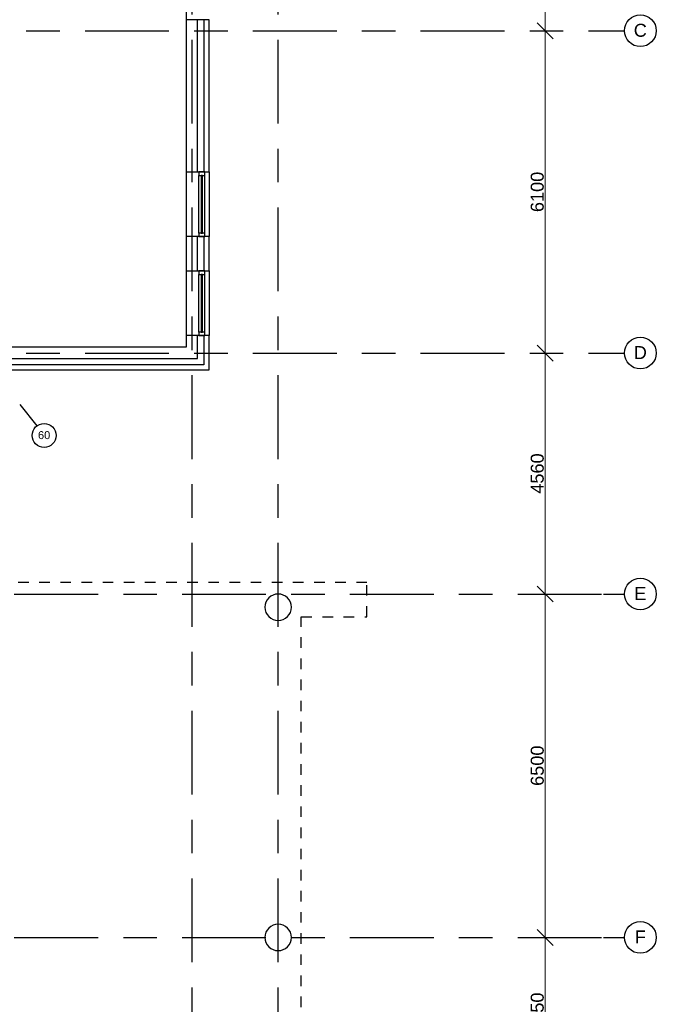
# Model space of a CAD drawing. Header units: millimetres. Extents: x -5940 to 121280, y -35718 to 26615.
# Tile 49 of 52: x 109235 to 121280, y -12326 to 6310. Entities that reach past the tile are written whole.
import ezdxf

# ---------------------------------------------------------------- set-up
doc = ezdxf.new("R2010")
doc.units = ezdxf.units.MM
doc.header["$LTSCALE"] = 100
for name, pattern in [('Center', [31.75, 6.35, -4.7625, 15.875, -4.7625]), ('Hidden', [4, 2, -2]), ('IMPORT-B0701', [9.375, 6.25, -3.125]), ('IMPORT-B0701 _3_', [93.75, 62.5, -31.25])]:
    doc.linetypes.add(name, pattern=pattern)
for name, color, linetype in [('AL18----_BRANDSCHEIDING', 1, 'Continuous'), ('AL21----_BUITENWAND', 3, 'Continuous'), ('AL27----_DAKEN', 8, 'Continuous'), ('AL28----_CONSTRUCTIES', 4, 'Continuous'), ('AL31----_BUITENKOZIJN', 1, 'Continuous'), ('BL$7----_MAATVOERING', 1, 'Continuous'), ('BL$7----_STRAMIEN', 8, 'Continuous')]:
    doc.layers.add(name, color=color, linetype=linetype)
doc.styles.add('Arial', font='arial.ttf', dxfattribs={"height": 150})
doc.styles.add('Arial_2', font='arial.ttf', dxfattribs={"height": 245.883234})
doc.dimstyles.new('2_5mm_stramien', dxfattribs={"dimscale": 304.8, "dimtxt": 250, "dimasz": 0.984252, "dimexe": 0.656168, "dimexo": 0.0625, "dimgap": 0.082021, "dimtad": 1, "dimdec": 0, "dimzin": 0, "dimdsep": 46, "dimtxsty": 'Arial_2', "dimblk1": 'OBLIQUE', "dimblk2": 'OBLIQUE', "dimsah": 1, "dimcen": 0.09, "dimdle": 0.82021, "dimazin": 0, "dimtfac": 1, "dimtdec": 4, "dimtix": 1, "dimtmove": 0, "dimatfit": 3, "dimfxl": 0.656168, "dimfxlon": 1, "dimtvp": 1, "dimtolj": 1, "dimtzin": 0, "dimlwd": 13, "dimlwe": 13, "dimarcsym": 2})

# ---------------------------------------------------------------- blocks, each defined once
blk = doc.blocks.new('System Panel - 31_CWP_glas_2-7951753-_--_101 1e verdieping')
at = {"color": 0, "linetype": 'ByBlock', "lineweight": -2}
for p, q in [((545.5, -45), (-545.5, -45)), ((-545.5, -45), (-545.5, -69)), ((-545.5, -69), (545.5, -69)), ((545.5, -69), (545.5, -45))]:
    blk.add_line(p, q, dxfattribs=at)
blk = doc.blocks.new('Rectangular Mullion - 31_CWM_067x114-7951736-_--_101 1e verdieping')
at = {"color": 0, "linetype": 'ByBlock', "lineweight": -2}
for p, q in [((115780, 47126), (115780, 48217)), ((115894, 47126), (115894, 48217))]:
    blk.add_line(p, q, dxfattribs=at)
blk = doc.blocks.new('Rectangular Mullion - 31_CWM_067x114-7951754-_--_101 1e verdieping')
at = {"color": 0, "linetype": 'ByBlock', "lineweight": -2}
for p, q in [((-67, 114), (0, 114)), ((-67, 0), (-67, 114)), ((0, 0), (-67, 0)), ((0, 114), (0, 0))]:
    blk.add_line(p, q, dxfattribs=at)
blk = doc.blocks.new('Rectangular Mullion - 31_CWM_067x114-7951755-_--_101 1e verdieping')
at = {"color": 0, "linetype": 'ByBlock', "lineweight": -2}
for p, q in [((0, 114), (-67, 114)), ((-67, 114), (-67, 0)), ((-67, 0), (0, 0)), ((0, 0), (0, 114))]:
    blk.add_line(p, q, dxfattribs=at)
blk = doc.blocks.new('Grid - r_3_0mm-7309776-_--_101 1e verdieping')
at = {"color": 0, "linetype": 'ByBlock', "lineweight": -2}
blk.add_circle((0, 0), 3, dxfattribs=at)
blk = doc.blocks.new('_Oblique')
at = {"color": 0, "linetype": 'ByBlock', "lineweight": -2}
blk.add_line((-0.5, -0.5), (0.5, 0.5), dxfattribs=at)
blk = doc.blocks.new('DIMBLOCK36-_--_101 1e verdieping')
at = {"layer": 'BL$7----_MAATVOERING', "color": 0, "lineweight": 13, "transparency": 16777216}
for p, q in [((119178, 9650), (119178, 5850)), ((118997, 9400), (119378, 9400)), ((118997, 6100), (119378, 6100))]:
    blk.add_line(p, q, dxfattribs=at)
at = {"layer": 'Defpoints', "color": 0, "transparency": 16777216}
for p in [(118978, 9400), (118978, 6100), (119178, 6100)]:
    blk.add_point(p, dxfattribs=at)
at = {"layer": 'BL$7----_MAATVOERING', "color": 0, "lineweight": 13, "transparency": 16777216, "xscale": 300, "yscale": 300, "zscale": 300}
for p, rotation in [((119178, 9400), 90), ((119178, 6100), 270)]:
    blk.add_blockref('_Oblique', p, dxfattribs=dict(at, rotation=rotation))
at = {"layer": 'BL$7----_MAATVOERING', "color": 0, "transparency": 16777216, "insert": (119028, 7750), "char_height": 245.9, "width": 904.62, "attachment_point": 5, "rotation": 90, "style": 'Arial_2'}
blk.add_mtext('\\A1;3300', dxfattribs=at)
blk = doc.blocks.new('DIMBLOCK37-_--_101 1e verdieping')
at = {"layer": 'BL$7----_MAATVOERING', "color": 0, "lineweight": 13, "transparency": 16777216}
for p, q in [((119178, 6350), (119178, -250)), ((118997, 6100), (119378, 6100)), ((118997, 0), (119378, 0))]:
    blk.add_line(p, q, dxfattribs=at)
at = {"layer": 'Defpoints', "color": 0, "transparency": 16777216}
for p in [(118978, 6100), (118978, 0), (119178, 0)]:
    blk.add_point(p, dxfattribs=at)
at = {"layer": 'BL$7----_MAATVOERING', "color": 0, "lineweight": 13, "transparency": 16777216, "xscale": 300, "yscale": 300, "zscale": 300}
for p, rotation in [((119178, 6100), 90), ((119178, 0), 270)]:
    blk.add_blockref('_Oblique', p, dxfattribs=dict(at, rotation=rotation))
at = {"layer": 'BL$7----_MAATVOERING', "color": 0, "transparency": 16777216, "insert": (119028, 3050), "char_height": 245.9, "width": 904.62, "attachment_point": 5, "rotation": 90, "style": 'Arial_2'}
blk.add_mtext('\\A1;6100', dxfattribs=at)
blk = doc.blocks.new('DIMBLOCK38-_--_101 1e verdieping')
at = {"layer": 'BL$7----_MAATVOERING', "color": 0, "lineweight": 13, "transparency": 16777216}
for p, q in [((119178, 250), (119178, -4810)), ((118997, 0), (119378, 0)), ((118997, -4560), (119378, -4560))]:
    blk.add_line(p, q, dxfattribs=at)
at = {"layer": 'Defpoints', "color": 0, "transparency": 16777216}
for p in [(118978, 0), (118978, -4560), (119178, -4560)]:
    blk.add_point(p, dxfattribs=at)
at = {"layer": 'BL$7----_MAATVOERING', "color": 0, "lineweight": 13, "transparency": 16777216, "xscale": 300, "yscale": 300, "zscale": 300}
for p, rotation in [((119178, 0), 90), ((119178, -4560), 270)]:
    blk.add_blockref('_Oblique', p, dxfattribs=dict(at, rotation=rotation))
at = {"layer": 'BL$7----_MAATVOERING', "color": 0, "transparency": 16777216, "insert": (119028, -2280), "char_height": 245.9, "width": 904.62, "attachment_point": 5, "rotation": 90, "style": 'Arial_2'}
blk.add_mtext('\\A1;4560', dxfattribs=at)
blk = doc.blocks.new('DIMBLOCK39-_--_101 1e verdieping')
at = {"layer": 'BL$7----_MAATVOERING', "color": 0, "lineweight": 13, "transparency": 16777216}
for p, q in [((119178, -4310), (119178, -11310)), ((118997, -4560), (119378, -4560)), ((118997, -11060), (119378, -11060))]:
    blk.add_line(p, q, dxfattribs=at)
at = {"layer": 'Defpoints', "color": 0, "transparency": 16777216}
for p in [(118978, -4560), (118978, -11060), (119178, -11060)]:
    blk.add_point(p, dxfattribs=at)
at = {"layer": 'BL$7----_MAATVOERING', "color": 0, "lineweight": 13, "transparency": 16777216, "xscale": 300, "yscale": 300, "zscale": 300}
for p, rotation in [((119178, -4560), 90), ((119178, -11060), 270)]:
    blk.add_blockref('_Oblique', p, dxfattribs=dict(at, rotation=rotation))
at = {"layer": 'BL$7----_MAATVOERING', "color": 0, "transparency": 16777216, "insert": (119028, -7810), "char_height": 245.9, "width": 904.62, "attachment_point": 5, "rotation": 90, "style": 'Arial_2'}
blk.add_mtext('\\A1;6500', dxfattribs=at)
blk = doc.blocks.new('DIMBLOCK40-_--_101 1e verdieping')
at = {"layer": 'BL$7----_MAATVOERING', "color": 0, "lineweight": 13, "transparency": 16777216}
for p, q in [((119178, -10810), (119178, -14160)), ((118997, -11060), (119378, -11060)), ((118997, -13910), (119378, -13910))]:
    blk.add_line(p, q, dxfattribs=at)
at = {"layer": 'Defpoints', "color": 0, "transparency": 16777216}
for p in [(118978, -11060), (118978, -13910), (119178, -13910)]:
    blk.add_point(p, dxfattribs=at)
at = {"layer": 'BL$7----_MAATVOERING', "color": 0, "lineweight": 13, "transparency": 16777216, "xscale": 300, "yscale": 300, "zscale": 300}
for p, rotation in [((119178, -11060), 90), ((119178, -13910), 270)]:
    blk.add_blockref('_Oblique', p, dxfattribs=dict(at, rotation=rotation))
at = {"layer": 'BL$7----_MAATVOERING', "color": 0, "transparency": 16777216, "insert": (119028, -12485), "char_height": 245.9, "width": 904.62, "attachment_point": 5, "rotation": 90, "style": 'Arial_2'}
blk.add_mtext('\\A1;2850', dxfattribs=at)

msp = doc.modelspace()

# ---------------------------------------------------------------- linework, layer by layer
at = {"layer": 'AL18----_BRANDSCHEIDING', "linetype": 'IMPORT-B0701', "flags": 128}
msp.add_lwpolyline([(108390.1, -791.2), (109096.8, -791.2), (109559.4, -1377.5)], dxfattribs=at)
at = {"layer": 'AL18----_BRANDSCHEIDING'}
msp.add_circle((109696.6, -1558.9), 227.5, dxfattribs=at)
at = {"layer": 'AL21----_BUITENWAND'}
for p, q in [((112386, 16786), (112386, 114)), ((112820, 6310), (112386, 6310)), ((112600, 3430), (112600, 6310)), ((112720, 6310), (112720, 3430)), ((112820, 3430), (112820, 6310)), ((112386, 3430), (112820, 3430)), ((112820, 3430), (112820, 2205)), ((112820, 2205), (112386, 2205)), ((112600, 1555), (112600, 2205)), ((112720, 2205), (112720, 1555)), ((112820, 1555), (112820, 2205)), ((112386, 1555), (112820, 1555)), ((112820, 1555), (112820, 330)), ((112820, 330), (112386, 330)), ((112600, 114), (112600, 330)), ((112720, 330), (112720, -220)), ((112820, -320), (112820, 330)), ((112386, 114), (108483, 114)), ((112600, -100), (112600, 114)), ((108483, -100), (112600, -100)), ((112720, -220), (108483, -220)), ((108959.8, -320), (112820, -320))]:
    msp.add_line(p, q, dxfattribs=at)
at = {"layer": 'AL27----_DAKEN', "linetype": 'Hidden'}
for p, q in [((115805, -4340), (108940, -4340)), ((115805, -4990), (115805, -4340)), ((114562.6, -19980), (114562.6, -4990)), ((114562.6, -4990), (115805, -4990))]:
    msp.add_line(p, q, dxfattribs=at)
at = {"layer": 'AL28----_CONSTRUCTIES'}
for centre, start, end in [((114125, -4810), 0, 180), ((114125, -4810), 180, 0), ((114125, -11060), 0, 180), ((114125, -11060), 180, 0)]:
    msp.add_arc(centre, 250, start, end, dxfattribs=at)
at = {"layer": 'BL$7----_STRAMIEN', "linetype": 'Center'}
for p, q in [((112500, -25341.9), (112500, 25615.2)), ((114125, -25341.9), (114125, 25615.2)), ((-4940.3, 6100), (120279.6, 6100)), ((120279.6, 6100), (120679.6, 6100)), ((-4940.3, 0), (120279.6, 0)), ((120279.6, 0), (120679.6, 0)), ((88970.8, -4560), (120279.6, -4560)), ((120279.6, -4560), (120679.6, -4560)), ((88970.8, -11060), (120279.6, -11060)), ((120279.6, -11060), (120679.6, -11060))]:
    msp.add_line(p, q, dxfattribs=at)

# ---------------------------------------------------------------- block references
at = {"layer": 'AL31----_BUITENKOZIJN'}
for name, p, rotation in [('Rectangular Mullion - 31_CWM_067x114-7951755-_--_101 1e verdieping', (112740.1, 3430), 90), ('System Panel - 31_CWP_glas_2-7951753-_--_101 1e verdieping', (112740.1, 2817.5), 270), ('Rectangular Mullion - 31_CWM_067x114-7951755-_--_101 1e verdieping', (112740.1, 1555), 90), ('System Panel - 31_CWP_glas_2-7951753-_--_101 1e verdieping', (112740.1, 942.5), 270)]:
    msp.add_blockref(name, p, dxfattribs=dict(at, rotation=rotation))
for p in [(-3154.1, -44853.9), (-3154.1, -46728.9)]:
    msp.add_blockref('Rectangular Mullion - 31_CWM_067x114-7951736-_--_101 1e verdieping', p, dxfattribs=at)
at = {"layer": 'AL31----_BUITENKOZIJN', "extrusion": (0, 0, -1), "rotation": 270}
for p in [(-112740.1, 2205), (-112740.1, 330)]:
    msp.add_blockref('Rectangular Mullion - 31_CWM_067x114-7951754-_--_101 1e verdieping', p, dxfattribs=at)
at = {"layer": 'BL$7----_STRAMIEN', "xscale": 99.99999999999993, "yscale": 99.99999999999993, "zscale": 99.99999999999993, "rotation": 269.9999999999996}
for p in [(120979.6, 6100), (120979.6, 0), (120979.6, -4560), (120979.6, -11060)]:
    msp.add_blockref('Grid - r_3_0mm-7309776-_--_101 1e verdieping', p, dxfattribs=at)

# ---------------------------------------------------------------- texts
at = {"layer": 'AL18----_BRANDSCHEIDING', "linetype": 'IMPORT-B0701 _3_', "insert": (109696.6, -1478.1), "char_height": 150, "width": 278.117, "attachment_point": 2, "line_spacing_factor": 0.938532, "style": 'Arial'}
msp.add_mtext('60', dxfattribs=at)
at = {"layer": 'BL$7----_STRAMIEN', "lineweight": 9, "char_height": 245.9, "attachment_point": 2, "line_spacing_factor": 0.938532, "style": 'Arial_2'}
for s, insert, width in [('C', (120977, 6232.5), 294), ('D', (120977, 132.5), 294), ('E', (120977, -4427.5), 273), ('F', (120977, -10927.5), 249)]:
    msp.add_mtext(s, dxfattribs=dict(at, insert=insert, width=width))

# ---------------------------------------------------------------- dimensions: what is measured, and where the dimension line sits
at = {"layer": 'BL$7----_MAATVOERING'}
for base, p1, p2, override, picture, middle in [((119178.4, 6100), (118978.4, 9400), (118978.4, 6100), {"dimpost": '<>', "dimfxl": 3300}, 'DIMBLOCK36-_--_101 1e verdieping', (119027.8, 7750)), ((119178.4, 0), (118978.4, 6100), (118978.4, 0), {"dimpost": '<>', "dimfxl": 6100}, 'DIMBLOCK37-_--_101 1e verdieping', (119027.9, 3050)), ((119178.4, -4560), (118978.4, 0), (118978.4, -4560), {"dimpost": '<>', "dimfxl": 4560}, 'DIMBLOCK38-_--_101 1e verdieping', (119027.9, -2280)), ((119178.4, -11060), (118978.4, -4560), (118978.4, -11060), {"dimpost": '<>', "dimfxl": 6500}, 'DIMBLOCK39-_--_101 1e verdieping', (119027.9, -7810)), ((119178.4, -13910), (118978.4, -11060), (118978.4, -13910), {"dimpost": '<>', "dimfxl": 2850}, 'DIMBLOCK40-_--_101 1e verdieping', (119027.9, -12485))]:
    dim = msp.add_linear_dim(base=base, p1=p1, p2=p2, angle=90, dimstyle='2_5mm_stramien', override=override, dxfattribs=at)
    dim.commit()
    dim.dimension.update_dxf_attribs({"geometry": picture, "text_midpoint": middle})

doc.saveas('drawing.dxf')
